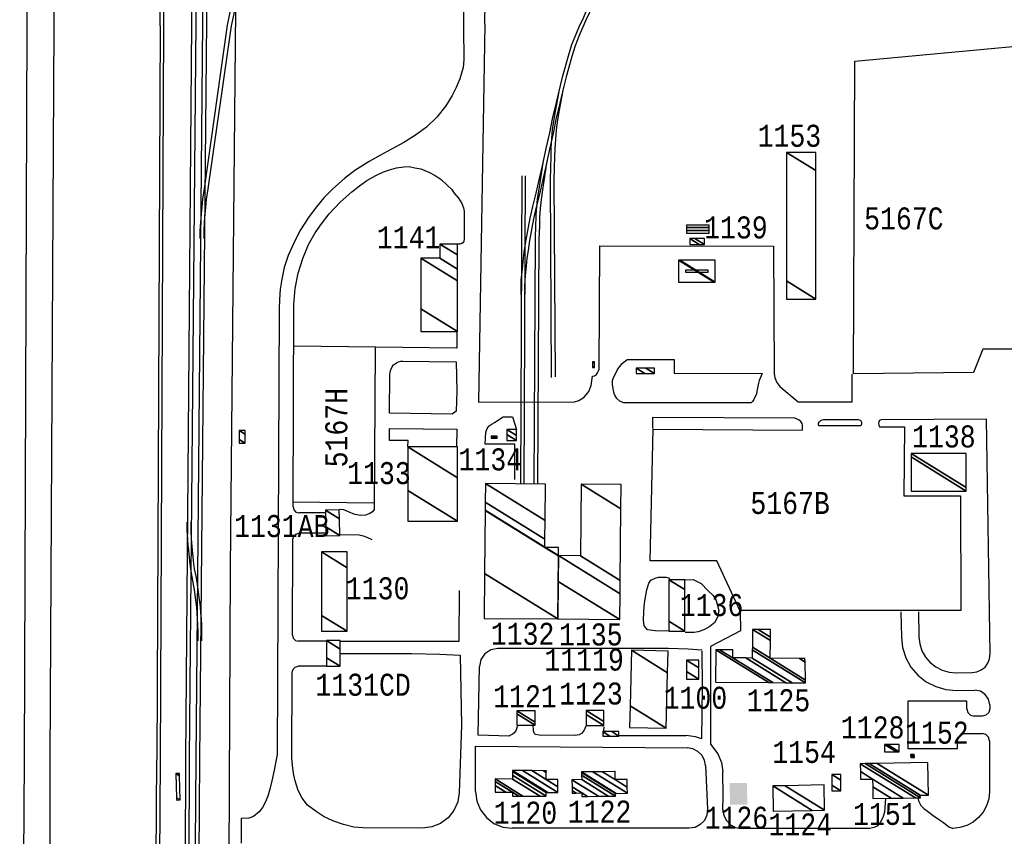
# Model space of a CAD drawing. Extents: x -0.5 to 41.9, y -0.5 to 29.8.
# Tile 13 of 128: x 3.918 to 4.671, y 8.654 to 9.279. Entities that reach past the tile are written whole.
import ezdxf
from ezdxf.enums import TextEntityAlignment as Align

# ---------------------------------------------------------------- set-up
doc = ezdxf.new("R2010")
doc.units = 0
doc.header["$MEASUREMENT"] = 0
doc.linetypes.add('DASHDOT', pattern=[1, 0.5, -0.25, 0, -0.25])
for name, color, linetype in [('11', 2, 'CONTINUOUS'), ('21', 5, 'CONTINUOUS'), ('23', 1, 'CONTINUOUS'), ('31', 2, 'DASHDOT'), ('41', 4, 'CONTINUOUS')]:
    doc.layers.add(name, color=color, linetype=linetype)
doc.styles.add('MONOTXT', font='MONOTXT', dxfattribs={"height": 0.2})

msp = doc.modelspace()

# ---------------------------------------------------------------- linework, layer by layer
at = {"layer": '11'}
for p, q in [((3.92624, 9.83651), (3.92367, 9.27464)), ((3.947, 9.83633), (3.94437, 9.27432)), ((3.92367, 9.27464), (3.9218, 8.71301)), ((3.94437, 9.27432), (3.94128, 8.71287)), ((4.1903, 9.02844), (4.12817, 9.0292)), ((4.18928, 8.90909), (4.12716, 8.90985)), ((4.15209, 8.90164), (4.13181, 8.90164)), ((4.15253, 8.88602), (4.13171, 8.88602)), ((4.12689, 8.80794), (4.12721, 8.88155)), ((4.59222, 8.82595), (4.59253, 8.80662)), ((4.6057, 8.82596), (4.606, 8.80683)), ((4.15253, 8.80343), (4.13138, 8.80343)), ((4.12648, 8.71359), (4.12677, 8.77976)), ((4.15297, 8.78423), (4.13126, 8.78423)), ((4.6345, 8.7792), (4.64663, 8.77939)), ((4.63472, 8.76573), (4.64865, 8.76594)), ((4.66006, 8.75469), (4.66005, 8.75157)), ((4.65443, 8.74597), (4.64831, 8.74597)), ((4.36494, 8.73792), (4.36419, 8.73128)), ((4.37679, 8.73116), (4.42795, 8.73116)), ((4.64104, 8.73281), (4.65436, 8.73281)), ((4.65998, 8.72718), (4.65987, 8.68821)), ((3.9218, 8.71301), (3.9183, 8.15245)), ((4.44271, 8.70834), (4.44433, 8.6749)), ((4.4303, 8.66025), (4.29502, 8.66025))]:
    msp.add_line(p, q, dxfattribs=at)
for points in [[(4.26232, 9.83653), (4.25827, 9.79459), (4.2574, 9.74965), (4.25745, 9.69933), (4.2556, 9.38068), (4.25715, 9.36886), (4.25781, 9.2728)], [(4.27409, 9.27544), (4.27458, 9.30996), (4.27543, 9.31237)], [(4.25781, 9.2728), (4.25802, 9.24835), (4.25731, 9.24244), (4.25484, 9.23369), (4.25205, 9.22697), (4.24893, 9.22091), (4.24416, 9.21306), (4.23735, 9.20431), (4.22945, 9.19681), (4.22107, 9.19048), (4.21194, 9.18499), (4.20259, 9.17989), (4.19417, 9.17542), (4.18543, 9.1704), (4.17455, 9.16351), (4.16671, 9.1575), (4.15764, 9.14954), (4.15094, 9.1426), (4.14524, 9.13585), (4.13968, 9.12837), (4.13257, 9.11744), (4.12759, 9.10747), (4.12355, 9.09841), (4.12063, 9.08926), (4.11867, 9.0803), (4.11761, 9.07271), (4.11706, 9.06481), (4.11681, 9.05763), (4.1152, 8.71682)], [(4.27409, 9.27544), (4.26905, 8.98636), (4.34256, 8.98646), (4.34598, 8.98765), (4.34986, 8.99001), (4.35347, 8.99455), (4.35529, 8.999), (4.35638, 9.00623), (4.35778, 9.0065), (4.35929, 9.00754), (4.36028, 9.00883), (4.36097, 9.01022), (4.36142, 9.01161), (4.36192, 9.10588), (4.49466, 9.10574), (4.49518, 9.00815), (4.49583, 9.00501), (4.49723, 9.00144), (4.4997, 8.99817), (4.51372, 8.98663), (4.55483, 8.98652), (4.55483, 9.00782)], [(4.55604, 9.0081), (4.55687, 9.2472), (4.77364, 9.26745), (4.79501, 9.02681), (4.65485, 9.02683), (4.64771, 9.00907), (4.55604, 9.0081)], [(4.12732, 8.90616), (4.128, 9.06096), (4.12902, 9.07337), (4.13118, 9.08509), (4.13474, 9.09634), (4.13907, 9.10696), (4.14432, 9.11589), (4.14912, 9.12287), (4.15499, 9.13045), (4.16336, 9.13921), (4.17218, 9.14715), (4.17817, 9.15186), (4.18388, 9.15592), (4.19059, 9.1598), (4.1964, 9.16262), (4.201, 9.1642), (4.20639, 9.16568), (4.21196, 9.1664), (4.21607, 9.16654), (4.22049, 9.16573), (4.22499, 9.16478), (4.23112, 9.16239), (4.23601, 9.15984), (4.24063, 9.15673), (4.24541, 9.15207), (4.24847, 9.14939), (4.25044, 9.1463), (4.25388, 9.14229), (4.25629, 9.1383), (4.25761, 9.13507), (4.25832, 9.13237), (4.2583, 9.12164), (4.25829, 9.11123), (4.25802, 9.10931), (4.25721, 9.10823), (4.25594, 9.10754), (4.25491, 9.10723), (4.25313, 9.10717)], [(4.25257, 9.0402), (4.25263, 9.02767), (4.19023, 9.02849), (4.18928, 8.90408), (4.18806, 8.90246), (4.18596, 8.90104), (4.18272, 8.89993), (4.17906, 8.8996), (4.17451, 8.90025), (4.16972, 8.90228), (4.16622, 8.90382), (4.16253, 8.90418)], [(4.2526, 8.99485), (4.25216, 8.97943), (4.24895, 8.97709), (4.20117, 8.97788), (4.20137, 9.00754), (4.20198, 9.01062), (4.20286, 9.01294), (4.20422, 9.01492), (4.20635, 9.0164), (4.20798, 9.01706), (4.20977, 9.01772), (4.2114, 9.01765), (4.25205, 9.01719), (4.2526, 8.99486)], [(4.38013, 8.98585), (4.37729, 8.98704), (4.37506, 8.98899), (4.37326, 8.99205), (4.37228, 8.99509), (4.3715, 8.99975), (4.37166, 9.00283), (4.37212, 9.00451), (4.37551, 9.01131), (4.37893, 9.01598), (4.38278, 9.01896), (4.41869, 9.01896), (4.41878, 9.00849), (4.48617, 9.00835), (4.48463, 9.0046), (4.48386, 9.00295), (4.48315, 9.00079), (4.48266, 8.99822), (4.4821, 8.99461), (4.48164, 8.99253), (4.48042, 8.99002), (4.47974, 8.98837), (4.47877, 8.98678), (4.47759, 8.98575), (4.38013, 8.98585)], [(4.29694, 8.92707), (4.29687, 8.95416), (4.27435, 8.95426), (4.27466, 8.96347), (4.27574, 8.96625), (4.27735, 8.96818), (4.27957, 8.96962), (4.28144, 8.97081), (4.28792, 8.97498), (4.29519, 8.97516), (4.29815, 8.96545)], [(4.66044, 8.79364), (4.65765, 8.97341), (4.57698, 8.97285), (4.576, 8.97246), (4.57521, 8.97146), (4.575, 8.97017), (4.57522, 8.96916), (4.57538, 8.96838), (4.57574, 8.96756), (4.59488, 8.96752), (4.59443, 8.91464), (4.63768, 8.91452), (4.63794, 8.8269), (4.46907, 8.8269), (4.45151, 8.86479), (4.44878, 8.86479), (4.40052, 8.86501), (4.40263, 8.96559), (4.51688, 8.96499), (4.51693, 8.96841), (4.51669, 8.97009), (4.51569, 8.97151), (4.51442, 8.9725), (4.51288, 8.97337), (4.51103, 8.97414), (4.40232, 8.97457), (4.40232, 8.96625)], [(4.55949, 8.97298), (4.5612, 8.97252), (4.56197, 8.97103), (4.56201, 8.96957), (4.56164, 8.96812), (4.55988, 8.96816), (4.52952, 8.96817), (4.52911, 8.96921), (4.52914, 8.97033), (4.52982, 8.97128), (4.53106, 8.97225), (4.53187, 8.97275), (4.53305, 8.97297), (4.55949, 8.97298)], [(4.21517, 8.95234), (4.21528, 8.95689), (4.20098, 8.95696), (4.20114, 8.96622), (4.25262, 8.96558), (4.25237, 8.95218)], [(4.12732, 8.90616), (4.12792, 8.9039), (4.12956, 8.90225), (4.13181, 8.90164)], [(4.12721, 8.88155), (4.12782, 8.88379), (4.12947, 8.88542), (4.13171, 8.88602)], [(4.16353, 8.88509), (4.17781, 8.88472), (4.18101, 8.88415), (4.18365, 8.88311), (4.18767, 8.88134)], [(4.41469, 8.81102), (4.40425, 8.81127), (4.3984, 8.81212), (4.39582, 8.81508), (4.39538, 8.81951), (4.39561, 8.82551), (4.39596, 8.83025), (4.39646, 8.83442), (4.39783, 8.84266), (4.39943, 8.84783), (4.40095, 8.85009), (4.40424, 8.85176), (4.40687, 8.85239), (4.41031, 8.85239), (4.41277, 8.85229), (4.41444, 8.85189), (4.41513, 8.8506)], [(4.42712, 8.8503), (4.43332, 8.8505), (4.43951, 8.84753), (4.44443, 8.84216), (4.44858, 8.83834), (4.45101, 8.83462), (4.45282, 8.82702), (4.45219, 8.82251), (4.44979, 8.81782), (4.446, 8.81467), (4.44138, 8.81199), (4.43718, 8.81063), (4.43412, 8.81017), (4.42928, 8.81003), (4.42713, 8.81006)], [(4.16364, 8.80343), (4.25437, 8.80347), (4.2546, 8.84209)], [(4.46913, 8.82621), (4.46956, 8.81135), (4.44648, 8.79946), (4.44661, 8.72456), (4.45215, 8.71732), (4.45499, 8.71063), (4.45602, 8.70344)], [(4.12689, 8.80794), (4.12749, 8.80569), (4.12913, 8.80403), (4.13138, 8.80343)], [(4.59253, 8.80662), (4.59345, 8.79852), (4.59594, 8.79077), (4.59989, 8.78365), (4.60515, 8.77743), (4.61153, 8.77237), (4.61877, 8.76864), (4.6266, 8.7664), (4.63472, 8.76573)], [(4.606, 8.80683), (4.60662, 8.80136), (4.6083, 8.79612), (4.61097, 8.79131), (4.61453, 8.78711), (4.61884, 8.78369), (4.62373, 8.78117), (4.62902, 8.77965), (4.6345, 8.7792)], [(4.28388, 8.7978), (4.27856, 8.79675), (4.27403, 8.79377), (4.27097, 8.7893), (4.26984, 8.78399)], [(4.44006, 8.79649), (4.42941, 8.79737), (4.41441, 8.79776), (4.38235, 8.79776), (4.28388, 8.7978)], [(4.44006, 8.79607), (4.44016, 8.76822), (4.43958, 8.72869), (4.43516, 8.73021), (4.42795, 8.73116)], [(4.16364, 8.79405), (4.21785, 8.79405), (4.23956, 8.7936), (4.25517, 8.79271), (4.25617, 8.73924), (4.25443, 8.68751), (4.25328, 8.68042), (4.25035, 8.67385), (4.24586, 8.66824), (4.24008, 8.66395), (4.23341, 8.66128), (4.22628, 8.66038)], [(4.64663, 8.77939), (4.65025, 8.77992), (4.65362, 8.78138), (4.65649, 8.78365), (4.65867, 8.7866), (4.66002, 8.79), (4.66044, 8.79364)], [(4.12677, 8.77976), (4.12738, 8.78199), (4.12902, 8.78363), (4.13126, 8.78423)], [(4.29905, 8.73876), (4.29782, 8.73495), (4.29624, 8.73308), (4.29478, 8.73205), (4.29315, 8.73125), (4.2927, 8.73075), (4.26897, 8.73164), (4.26984, 8.78399)], [(4.66006, 8.75469), (4.65919, 8.75903), (4.65672, 8.76271), (4.65301, 8.76514), (4.64865, 8.76594)], [(4.64269, 8.75159), (4.64269, 8.75744), (4.59738, 8.75744), (4.59738, 8.72135), (4.63543, 8.72135), (4.63543, 8.7272)], [(4.64269, 8.75159), (4.64345, 8.74878), (4.6455, 8.74672), (4.64831, 8.74597)], [(4.66005, 8.75157), (4.65929, 8.74877), (4.65723, 8.74672), (4.65443, 8.74597)], [(4.35117, 8.73836), (4.34972, 8.73478), (4.34784, 8.73286), (4.34615, 8.7318), (4.34307, 8.73135), (4.31559, 8.73156), (4.31266, 8.73209), (4.31185, 8.7331), (4.31114, 8.73481), (4.31097, 8.73933)], [(4.63543, 8.7272), (4.63618, 8.73001), (4.63824, 8.73206), (4.64104, 8.73281)], [(4.65998, 8.72718), (4.65923, 8.73), (4.65717, 8.73206), (4.65436, 8.73281)], [(4.26695, 8.68832), (4.26695, 8.72307), (4.42881, 8.7217)], [(4.44271, 8.70834), (4.44187, 8.71249), (4.43983, 8.7162), (4.43678, 8.71913), (4.43299, 8.72102), (4.42881, 8.7217)], [(3.94128, 8.71287), (3.94103, 8.39277), (3.94743, 8.14902)], [(4.1152, 8.71682), (4.11291, 8.70482), (4.11107, 8.69648), (4.10946, 8.69023), (4.10807, 8.68497), (4.10607, 8.68008), (4.10391, 8.67615), (4.10142, 8.67274), (4.097, 8.66938), (4.09354, 8.66794), (4.08765, 8.66771), (4.08765, 8.64896)], [(4.22628, 8.66038), (4.1808, 8.66055), (4.17386, 8.66101), (4.16586, 8.66325), (4.15786, 8.66592), (4.1512, 8.66905), (4.14497, 8.67307), (4.13831, 8.67798), (4.13431, 8.68334), (4.13119, 8.68921), (4.12898, 8.6965), (4.12787, 8.70097), (4.12725, 8.70621), (4.12648, 8.71359)], [(4.4561, 8.67447), (4.45626, 8.68445), (4.45602, 8.70344)], [(4.26695, 8.68832), (4.2679, 8.68105), (4.27071, 8.67428), (4.27517, 8.66847), (4.28098, 8.66401), (4.28775, 8.6612), (4.29502, 8.66025)], [(4.58047, 8.6831), (4.57969, 8.67272), (4.57847, 8.66856), (4.57635, 8.66476), (4.57408, 8.66201), (4.57157, 8.66077), (4.56839, 8.66001), (4.4701, 8.66021)], [(4.60523, 8.68379), (4.6056, 8.6813), (4.6074, 8.67771), (4.60964, 8.67546), (4.61256, 8.67344), (4.61686, 8.66994), (4.62175, 8.66682), (4.62486, 8.66459), (4.62886, 8.66146), (4.63179, 8.66021)], [(4.65987, 8.68821), (4.65931, 8.68274), (4.65771, 8.67749), (4.65511, 8.67265), (4.65162, 8.66841), (4.64737, 8.66493), (4.64252, 8.66234), (4.63726, 8.66075), (4.63179, 8.66021)], [(4.44432, 8.6749), (4.44379, 8.67042), (4.44187, 8.66633), (4.43875, 8.66307), (4.43476, 8.66097), (4.4303, 8.66025)], [(4.4561, 8.67447), (4.45672, 8.67009), (4.45869, 8.66611), (4.46179, 8.66295), (4.46573, 8.66092), (4.4701, 8.66021)]]:
    msp.add_lwpolyline(points, dxfattribs=at)
at = {"layer": '21'}
for points in [[(4.42852, 9.12212), (4.44536, 9.12212), (4.44536, 9.11988), (4.42852, 9.11988), (4.42852, 9.12212)], [(4.42852, 9.11988), (4.44536, 9.11988), (4.44536, 9.11763), (4.42852, 9.11763), (4.42852, 9.11988)], [(4.42852, 9.11763), (4.44536, 9.11763), (4.44536, 9.11538), (4.42852, 9.11538), (4.42852, 9.11763)], [(4.42772, 9.08765), (4.44457, 9.08765), (4.44457, 9.08541), (4.42772, 9.08541), (4.42772, 9.08765)]]:
    msp.add_lwpolyline(points, dxfattribs=at)
msp.add_solid([(4.47468, 8.67836), (4.46145, 8.67821), (4.47449, 8.69503), (4.46126, 8.69488)], dxfattribs=at)
at = {"layer": '31'}
msp.add_lwpolyline([(4.07988, 10.13405), (4.08639, 10.13428), (4.08258, 9.41273), (4.0691, 9.29573), (4.08325, 9.28652), (4.07921, 8.85916), (4.07449, 7.81603), (4.08033, 7.73069), (4.08684, 7.67118), (4.09807, 7.59999), (4.11851, 7.50612), (4.14321, 7.41562), (4.16185, 7.35925), (4.18498, 7.2975), (4.21822, 7.21979), (4.26425, 7.11739), (4.28087, 7.10212), (4.29794, 7.0736), (4.33971, 7.00825), (4.38777, 6.91415), (4.38934, 6.91483), (4.44481, 6.85419), (5.09968, 5.90747), (5.15984, 5.82004)], dxfattribs=at)
at = {"layer": '41'}
for p, q in [((4.02575, 9.27419), (4.02953, 9.83594)), ((4.03215, 9.83592), (4.02837, 9.27419)), ((4.04991, 9.27541), (4.05381, 9.83511)), ((4.05643, 9.83509), (4.05303, 9.27698)), ((4.05837, 9.27698), (4.06188, 9.8365)), ((4.0645, 9.83648), (4.06105, 9.27773)), ((4.05303, 9.27698), (4.04797, 8.71305)), ((4.0533, 8.71313), (4.05837, 9.27698)), ((4.06105, 9.27773), (4.0559, 8.71311)), ((4.02575, 9.27419), (4.02311, 8.71254)), ((4.02837, 9.27419), (4.02573, 8.71253)), ((4.04535, 8.71306), (4.04991, 9.27541)), ((4.30224, 9.15938), (4.30132, 8.9237)), ((4.30486, 9.15938), (4.30394, 8.9237)), ((4.01961, 8.15076), (4.02311, 8.71254)), ((4.02573, 8.71253), (4.02224, 8.15074)), ((4.04308, 8.15288), (4.04535, 8.71306)), ((4.04797, 8.71305), (4.0457, 8.15287))]:
    msp.add_line(p, q, dxfattribs=at)
for points in [[(4.07733, 9.2747), (4.07898, 9.28343), (4.08095, 9.29319), (4.08242, 9.30275), (4.08446, 9.31535), (4.08635, 9.32628), (4.08804, 9.33691), (4.09081, 9.35203), (4.09323, 9.36632), (4.09919, 9.39709), (4.10246, 9.41414), (4.10544, 9.43035), (4.10747, 9.44237), (4.11077, 9.45809), (4.11354, 9.47155), (4.11614, 9.48299), (4.19327, 9.83665)], [(4.19584, 9.8361), (4.11871, 9.48242), (4.11612, 9.47097), (4.11333, 9.45756), (4.11002, 9.44183), (4.10802, 9.4299), (4.10502, 9.41365), (4.10175, 9.3966), (4.09869, 9.38072), (4.09581, 9.36582), (4.09338, 9.35157), (4.09062, 9.33645), (4.08895, 9.32585), (4.08705, 9.3149), (4.08501, 9.30234), (4.08353, 9.29279), (4.08204, 9.28343), (4.07994, 9.27433)], [(4.34661, 9.27473), (4.34918, 9.27963), (4.35078, 9.28351), (4.35078, 9.28356), (4.35426, 9.29194), (4.3571, 9.29845), (4.3571, 9.29851), (4.35945, 9.30356), (4.57581, 9.78188), (4.57585, 9.78188), (4.58314, 9.79793), (4.58314, 9.79798), (4.58893, 9.81011), (4.59388, 9.82007), (4.59858, 9.82941), (4.60202, 9.83641)], [(4.60512, 9.83672), (4.60091, 9.82824), (4.59622, 9.8189), (4.59131, 9.80898), (4.58552, 9.79685), (4.57822, 9.78079), (4.36182, 9.30247), (4.35949, 9.2974), (4.35668, 9.29094), (4.35449, 9.28568), (4.35321, 9.28256), (4.35147, 9.27925), (4.34962, 9.27514)], [(4.05638, 9.1115), (4.05638, 9.11741), (4.05723, 9.13034), (4.05772, 9.13581), (4.05842, 9.14164), (4.05961, 9.14983), (4.07733, 9.2747)], [(4.07994, 9.27433), (4.0622, 9.14946), (4.06101, 9.14126), (4.06034, 9.13551), (4.05984, 9.1301), (4.05942, 9.12393), (4.059, 9.11725), (4.059, 9.1115)], [(4.30187, 9.06871), (4.3018, 9.07495), (4.30187, 9.07988), (4.30254, 9.08608), (4.3031, 9.09073), (4.30352, 9.09667), (4.30443, 9.10288), (4.30566, 9.11052), (4.30569, 9.11057), (4.30875, 9.1271), (4.30875, 9.12722), (4.31078, 9.13608), (4.3132, 9.1461), (4.31573, 9.15739), (4.31804, 9.16725), (4.32089, 9.18047), (4.32362, 9.19245), (4.3258, 9.20312), (4.32885, 9.21571), (4.3318, 9.22864), (4.33362, 9.23608), (4.33798, 9.25142), (4.34061, 9.25996), (4.34426, 9.26905), (4.34661, 9.27473)], [(4.34962, 9.27514), (4.34668, 9.26805), (4.34303, 9.25898), (4.3405, 9.2507), (4.33615, 9.23536), (4.33436, 9.22803), (4.33141, 9.21512), (4.32836, 9.2025), (4.32619, 9.19189), (4.32345, 9.17989), (4.32061, 9.16668), (4.31829, 9.1568), (4.31576, 9.1455), (4.31334, 9.13546), (4.31131, 9.12662), (4.30825, 9.11009), (4.30703, 9.10246), (4.30615, 9.09648), (4.30569, 9.09046), (4.30513, 9.08576), (4.3045, 9.07985), (4.30443, 9.07492), (4.3045, 9.06874)], [(4.32495, 9.00512), (4.32426, 9.15608), (4.32443, 9.16611), (4.32461, 9.17375), (4.32485, 9.18096), (4.32583, 9.19499), (4.32696, 9.20287), (4.32822, 9.21029), (4.32826, 9.21034), (4.33085, 9.22391)], [(4.33341, 9.22342), (4.33082, 9.20985), (4.32955, 9.20243), (4.32845, 9.19463), (4.32794, 9.18722), (4.32748, 9.18076), (4.32724, 9.17366), (4.32706, 9.16605), (4.32689, 9.15603), (4.32781, 9.00569)], [(4.31173, 8.92377), (4.31278, 9.11143), (4.3131, 9.12125), (4.31327, 9.12783), (4.31362, 9.13474), (4.31366, 9.13489), (4.3144, 9.14187), (4.31545, 9.14917), (4.31854, 9.16948), (4.31952, 9.1745)], [(4.32208, 9.17401), (4.32113, 9.1691), (4.31804, 9.14878), (4.31699, 9.1415), (4.31626, 9.1346), (4.3159, 9.12769), (4.31573, 9.12118), (4.31541, 9.11134), (4.31436, 8.92375)], [(4.05481, 8.80366), (4.05481, 8.8071), (4.05466, 8.81096), (4.05459, 8.81587), (4.05438, 8.82038), (4.05403, 8.8248), (4.054, 8.82487), (4.05375, 8.82954), (4.05305, 8.83487), (4.05196, 8.84266), (4.05105, 8.84838), (4.05031, 8.85259), (4.04912, 8.85858), (4.04845, 8.86465), (4.0473, 8.8757), (4.04726, 8.87582), (4.04691, 8.88173), (4.04642, 8.888), (4.04645, 8.89444)], [(4.04909, 8.89442), (4.04905, 8.88798), (4.04954, 8.88191), (4.04989, 8.87598), (4.05105, 8.86493), (4.05172, 8.85886), (4.05288, 8.85308), (4.05365, 8.84882), (4.05456, 8.84305), (4.05565, 8.83522), (4.05635, 8.82978), (4.05663, 8.82503), (4.05702, 8.82056), (4.05723, 8.81594), (4.0573, 8.81099), (4.05744, 8.80715), (4.05744, 8.80366)], [(4.04389, 8.35762), (4.04389, 8.36198), (4.04407, 8.36671), (4.04424, 8.37306), (4.04445, 8.37852), (4.0448, 8.3839), (4.04514, 8.38787), (4.04533, 8.39073), (4.04621, 8.39912), (4.04817, 8.41322), (4.04919, 8.41959), (4.0501, 8.42726), (4.05073, 8.43507), (4.05091, 8.44187), (4.05133, 8.45266), (4.0533, 8.71313)], [(4.0559, 8.71311), (4.05395, 8.45261), (4.05353, 8.44178), (4.05334, 8.43493), (4.05273, 8.427), (4.05177, 8.41922), (4.05076, 8.41282), (4.04979, 8.40574), (4.0488, 8.39875), (4.04793, 8.39046), (4.04758, 8.38411), (4.04705, 8.37828), (4.04688, 8.37299), (4.04671, 8.36664), (4.04653, 8.36187), (4.04653, 8.35764)]]:
    msp.add_lwpolyline(points, dxfattribs=at)

# ---------------------------------------------------------------- texts
at = {"layer": '23', "style": 'MONOTXT', "width": 0.833333}
for s, p in [('1153', (4.50692, 9.19014)), ('5167C', (4.59443, 9.1269)), ('1139', (4.466, 9.12001)), ('1141', (4.21575, 9.11245)), ('1138', (4.62502, 8.96008)), ('1134', (4.27822, 8.94253)), ('1133', (4.19305, 8.93203)), ('5167B', (4.50745, 8.90922)), ('1131AB', (4.11875, 8.89153)), ('1130', (4.19203, 8.84389)), ('1136', (4.44742, 8.83107)), ('1132', (4.30288, 8.80907)), ('1135', (4.35503, 8.80858)), ('11119', (4.34995, 8.78935)), ('1131CD', (4.18092, 8.77012)), ('1121', (4.30472, 8.76145)), ('1123', (4.35515, 8.76339)), ('1100', (4.43504, 8.76014)), ('1125', (4.49854, 8.75824)), ('1128', (4.57059, 8.73744)), ('1152', (4.61969, 8.73343)), ('1154', (4.51814, 8.71859)), ('1120', (4.30504, 8.67218)), ('1122', (4.36174, 8.67317)), ('1151', (4.57987, 8.67117)), ('1126', (4.46639, 8.66838)), ('1124', (4.51526, 8.66333))]:
    msp.add_text(s, height=0.016843, dxfattribs=at).set_placement(p, align=Align.MIDDLE)
msp.add_text('5167H', height=0.016843, rotation=90, dxfattribs=at).set_placement((4.1604, 8.96681), align=Align.MIDDLE)

# ---------------------------------------------------------------- meshes
at = {"layer": '21'}
mesh = msp.add_polyface(dxfattribs=at)
corners = [(4.50475, 9.06509), (4.50475, 9.06509), (4.50475, 9.07902), (4.52721, 9.06509), (4.50475, 9.17738), (4.52721, 9.16345), (4.52721, 9.17738)]
mesh.append_faces([[corners[k] for k in face] for face in [(0, 1, 3, 2), (2, 3, 5, 4), (4, 5, 6, 6)]], dxfattribs={"vtx0": -1, "vtx2": -1})
mesh = msp.add_polyface(dxfattribs=at)
corners = [(4.43066, 9.10702), (4.43066, 9.11151), (4.4379, 9.10702), (4.43066, 9.11151), (4.43464, 9.11151), (4.44189, 9.10702), (4.44189, 9.11151)]
mesh.append_faces([[corners[k] for k in face] for face in [(0, 0, 2, 3), (1, 2, 5, 4), (4, 5, 6, 6)]], dxfattribs={"vtx0": -1, "vtx2": -1})
mesh = msp.add_polyface(dxfattribs=at)
corners = [(4.22495, 9.04037), (4.25302, 9.04037), (4.22495, 9.05778), (4.25302, 9.04037), (4.22495, 9.09652), (4.25302, 9.07911), (4.23955, 9.09652), (4.25302, 9.08816), (4.23955, 9.1073), (4.25302, 9.09894), (4.25302, 9.1073)]
mesh.append_faces([[corners[k] for k in face] for face in [(0, 0, 1, 2), (2, 3, 5, 4), (4, 5, 7, 6), (6, 7, 9, 8), (8, 9, 10, 10)]], dxfattribs={"vtx0": -1, "vtx2": -1})
mesh = msp.add_polyface(dxfattribs=at)
corners = [(4.42211, 9.07811), (4.42211, 9.09495), (4.44927, 9.07811), (4.42211, 9.09495), (4.42301, 9.09495), (4.45018, 9.07811), (4.45018, 9.09495)]
mesh.append_faces([[corners[k] for k in face] for face in [(0, 0, 2, 3), (1, 2, 5, 4), (4, 5, 6, 6)]], dxfattribs={"vtx0": -1, "vtx2": -1})
mesh = msp.add_polyface(dxfattribs=at)
corners = [(4.35628, 9.01277), (4.35796, 9.01277), (4.35628, 9.01381), (4.35628, 9.01726), (4.35796, 9.01622), (4.35628, 9.01726), (4.35796, 9.01726)]
mesh.append_faces([[corners[k] for k in face] for face in [(0, 0, 1, 2), (2, 1, 4, 5), (3, 4, 6, 6)]], dxfattribs={"vtx0": -1, "vtx2": -1})
mesh = msp.add_polyface(dxfattribs=at)
corners = [(4.35628, 9.01277), (4.35796, 9.01277), (4.35628, 9.01381), (4.35628, 9.01726), (4.35796, 9.01622), (4.35628, 9.01726), (4.35796, 9.01726)]
mesh.append_faces([[corners[k] for k in face] for face in [(0, 0, 1, 2), (2, 1, 4, 5), (3, 4, 6, 6)]], dxfattribs={"vtx0": -1, "vtx2": -1})
mesh = msp.add_polyface(dxfattribs=at)
corners = [(4.38973, 9.00818), (4.39635, 9.00818), (4.38973, 9.01228), (4.40377, 9.00818), (4.39715, 9.01228), (4.40377, 9.01228), (4.40377, 9.01228)]
mesh.append_faces([[corners[k] for k in face] for face in [(0, 0, 1, 2), (2, 1, 3, 4), (4, 3, 6, 5)]], dxfattribs={"vtx0": -1, "vtx2": -1})
mesh = msp.add_polyface(dxfattribs=at)
corners = [(4.0861, 8.955), (4.0906, 8.955), (4.0861, 8.95779), (4.0906, 8.955), (4.0861, 8.96454), (4.0906, 8.96176), (4.0906, 8.96454)]
mesh.append_faces([[corners[k] for k in face] for face in [(0, 0, 1, 2), (2, 3, 5, 4), (4, 5, 6, 6)]], dxfattribs={"vtx0": -1, "vtx2": -1})
mesh = msp.add_polyface(dxfattribs=at)
corners = [(4.2789, 8.95869), (4.2789, 8.96037), (4.28161, 8.95869), (4.2789, 8.96037), (4.28067, 8.96037), (4.28339, 8.95869), (4.28339, 8.96037)]
mesh.append_faces([[corners[k] for k in face] for face in [(0, 0, 2, 3), (1, 2, 5, 4), (4, 5, 6, 6)]], dxfattribs={"vtx0": -1, "vtx2": -1})
mesh = msp.add_polyface(dxfattribs=at)
corners = [(4.29089, 8.95697), (4.29818, 8.95697), (4.29089, 8.96149), (4.29818, 8.96086), (4.29089, 8.96539), (4.29818, 8.96539), (4.29818, 8.96539)]
mesh.append_faces([[corners[k] for k in face] for face in [(0, 0, 1, 2), (2, 1, 3, 4), (4, 3, 6, 5)]], dxfattribs={"vtx0": -1, "vtx2": -1})
mesh = msp.add_polyface(dxfattribs=at)
corners = [(4.21513, 8.89514), (4.25309, 8.89514), (4.21513, 8.91868), (4.25309, 8.92851), (4.21513, 8.95205), (4.25309, 8.95205), (4.25309, 8.95205)]
mesh.append_faces([[corners[k] for k in face] for face in [(0, 0, 1, 2), (2, 1, 3, 4), (4, 3, 6, 5)]], dxfattribs={"vtx0": -1, "vtx2": -1})
mesh = msp.add_polyface(dxfattribs=at)
corners = [(4.59999, 8.91828), (4.64209, 8.91828), (4.59999, 8.94439), (4.59999, 8.94709), (4.64209, 8.92098), (4.59999, 8.94709), (4.64209, 8.94709)]
mesh.append_faces([[corners[k] for k in face] for face in [(0, 0, 1, 2), (2, 1, 4, 5), (3, 4, 6, 6)]], dxfattribs={"vtx0": -1, "vtx2": -1})
mesh = msp.add_polyface(dxfattribs=at)
corners = [(4.2735, 8.82086), (4.32993, 8.82042), (4.27381, 8.85521), (4.32993, 8.82042), (4.27426, 8.90352), (4.31992, 8.87522), (4.3303, 8.86878), (4.27426, 8.9037), (4.31992, 8.8754), (4.32021, 8.87521), (4.3303, 8.86896), (4.27432, 8.90987), (4.31998, 8.88156), (4.33036, 8.87512), (4.27445, 8.92406), (4.32011, 8.89576), (4.32036, 8.92364)]
mesh.append_faces([[corners[k] for k in face] for face in [(0, 0, 1, 2), (2, 3, 6, 4), (4, 5, 8, 7), (5, 6, 10, 9), (7, 8, 12, 11), (9, 10, 13, 13), (11, 12, 15, 14), (14, 15, 16, 16)]], dxfattribs={"vtx0": -1, "vtx2": -1})
mesh = msp.add_polyface(dxfattribs=at)
corners = [(4.32993, 8.82042), (4.32993, 8.82042), (4.37727, 8.8199), (4.33015, 8.84912), (4.37746, 8.83972), (4.3303, 8.86896), (4.37755, 8.84998), (4.34719, 8.8688), (4.37806, 8.90478), (4.34769, 8.9236), (4.37823, 8.92334)]
mesh.append_faces([[corners[k] for k in face] for face in [(0, 1, 2, 3), (3, 2, 4, 5), (5, 4, 6, 7), (7, 6, 8, 9), (9, 8, 10, 10)]], dxfattribs={"vtx0": -1, "vtx2": -1})
mesh = msp.add_polyface(dxfattribs=at)
corners = [(4.15253, 8.88405), (4.16316, 8.88431), (4.15235, 8.89101), (4.16282, 8.897), (4.15204, 8.90368), (4.16263, 8.90396), (4.16263, 8.90396)]
mesh.append_faces([[corners[k] for k in face] for face in [(0, 0, 1, 2), (2, 1, 3, 4), (4, 3, 6, 5)]], dxfattribs={"vtx0": -1, "vtx2": -1})
mesh = msp.add_polyface(dxfattribs=at)
corners = [(4.14905, 8.81108), (4.1686, 8.81108), (4.14905, 8.8232), (4.1686, 8.8596), (4.14905, 8.87172), (4.1686, 8.87172), (4.1686, 8.87172)]
mesh.append_faces([[corners[k] for k in face] for face in [(0, 0, 1, 2), (2, 1, 3, 4), (4, 3, 6, 5)]], dxfattribs={"vtx0": -1, "vtx2": -1})
mesh = msp.add_polyface(dxfattribs=at)
corners = [(4.41482, 8.81115), (4.42696, 8.81115), (4.41482, 8.81868), (4.42696, 8.84293), (4.41482, 8.85045), (4.42696, 8.85045), (4.42696, 8.85045)]
mesh.append_faces([[corners[k] for k in face] for face in [(0, 0, 1, 2), (2, 1, 3, 4), (4, 3, 6, 5)]], dxfattribs={"vtx0": -1, "vtx2": -1})
mesh = msp.add_polyface(dxfattribs=at)
corners = [(4.45037, 8.772), (4.49117, 8.77171), (4.45055, 8.7969), (4.49412, 8.77169), (4.4535, 8.79688), (4.46354, 8.79065), (4.5042, 8.77162), (4.46358, 8.79681), (4.47362, 8.79058), (4.50909, 8.77159), (4.47851, 8.79055), (4.51918, 8.77151), (4.47855, 8.7967), (4.51918, 8.77151), (4.47857, 8.79885), (4.49224, 8.79037), (4.51914, 8.7737), (4.47866, 8.81243), (4.49233, 8.80396), (4.5145, 8.79021), (4.51888, 8.7875), (4.48299, 8.8124), (4.49235, 8.8066), (4.51883, 8.79018), (4.49239, 8.81233)]
mesh.append_faces([[corners[k] for k in face] for face in [(0, 0, 1, 2), (2, 1, 3, 4), (4, 5, 7, 7), (5, 3, 6, 8), (8, 6, 9, 10), (10, 9, 11, 12), (12, 13, 16, 14), (14, 15, 18, 17), (15, 16, 20, 19), (17, 18, 22, 21), (19, 20, 23, 23), (21, 22, 24, 24)]], dxfattribs={"vtx0": -1, "vtx2": -1})
mesh = msp.add_polyface(dxfattribs=at)
corners = [(4.15288, 8.78422), (4.16327, 8.78422), (4.15288, 8.79066), (4.16327, 8.79743), (4.15288, 8.80387), (4.16327, 8.80387), (4.16327, 8.80387)]
mesh.append_faces([[corners[k] for k in face] for face in [(0, 0, 1, 2), (2, 1, 3, 4), (4, 3, 6, 5)]], dxfattribs={"vtx0": -1, "vtx2": -1})
mesh = msp.add_polyface(dxfattribs=at)
corners = [(4.38471, 8.7375), (4.41279, 8.73687), (4.38509, 8.75404), (4.41374, 8.77926), (4.38605, 8.79643), (4.41412, 8.7958), (4.41412, 8.7958)]
mesh.append_faces([[corners[k] for k in face] for face in [(0, 0, 1, 2), (2, 1, 3, 4), (4, 3, 6, 5)]], dxfattribs={"vtx0": -1, "vtx2": -1})
mesh = msp.add_polyface(dxfattribs=at)
corners = [(4.42812, 8.77441), (4.43767, 8.77441), (4.42812, 8.78033), (4.43767, 8.78309), (4.42812, 8.78901), (4.43767, 8.78901), (4.43767, 8.78901)]
mesh.append_faces([[corners[k] for k in face] for face in [(0, 0, 1, 2), (2, 1, 3, 4), (4, 3, 6, 5)]], dxfattribs={"vtx0": -1, "vtx2": -1})
mesh = msp.add_polyface(dxfattribs=at)
corners = [(4.29839, 8.73906), (4.31243, 8.73906), (4.29839, 8.74776), (4.31243, 8.73906), (4.29839, 8.75018), (4.31243, 8.74148), (4.31243, 8.75018)]
mesh.append_faces([[corners[k] for k in face] for face in [(0, 0, 1, 2), (2, 3, 5, 4), (4, 5, 6, 6)]], dxfattribs={"vtx0": -1, "vtx2": -1})
mesh = msp.add_polyface(dxfattribs=at)
corners = [(4.35159, 8.73887), (4.36506, 8.73887), (4.35159, 8.74722), (4.36506, 8.73887), (4.35159, 8.75032), (4.36506, 8.74197), (4.36506, 8.75032)]
mesh.append_faces([[corners[k] for k in face] for face in [(0, 0, 1, 2), (2, 3, 5, 4), (4, 5, 6, 6)]], dxfattribs={"vtx0": -1, "vtx2": -1})
mesh = msp.add_polyface(dxfattribs=at)
corners = [(4.36419, 8.73085), (4.36962, 8.73085), (4.36419, 8.73422), (4.37654, 8.73085), (4.37111, 8.73422), (4.37654, 8.73422), (4.37654, 8.73422)]
mesh.append_faces([[corners[k] for k in face] for face in [(0, 0, 1, 2), (2, 1, 3, 4), (4, 3, 6, 5)]], dxfattribs={"vtx0": -1, "vtx2": -1})
mesh = msp.add_polyface(dxfattribs=at)
corners = [(4.57975, 8.7187), (4.5888, 8.7187), (4.57975, 8.72431), (4.59097, 8.7187), (4.58192, 8.72431), (4.59097, 8.72431), (4.59097, 8.72431)]
mesh.append_faces([[corners[k] for k in face] for face in [(0, 0, 1, 2), (2, 1, 3, 4), (4, 3, 6, 5)]], dxfattribs={"vtx0": -1, "vtx2": -1})
mesh = msp.add_polyface(dxfattribs=at)
corners = [(4.59965, 8.71445), (4.60246, 8.7145), (4.59962, 8.71626), (4.60246, 8.7145), (4.59961, 8.7167), (4.60245, 8.71494), (4.60241, 8.71675)]
mesh.append_faces([[corners[k] for k in face] for face in [(0, 0, 1, 2), (2, 3, 5, 4), (4, 5, 6, 6)]], dxfattribs={"vtx0": -1, "vtx2": -1})
mesh = msp.add_polyface(dxfattribs=at)
corners = [(4.28195, 8.68797), (4.2951, 8.68488), (4.29016, 8.68794), (4.28197, 8.69302), (4.3, 8.68488), (4.2951, 8.68792), (4.28198, 8.69605), (4.30316, 8.68488), (4.28199, 8.69801), (4.31623, 8.68488), (4.29513, 8.69795), (4.32096, 8.68488), (4.29515, 8.70088), (4.32096, 8.68767), (4.29516, 8.70367), (4.29517, 8.70445), (4.32223, 8.68767), (4.29517, 8.70445), (4.30281, 8.70441), (4.32987, 8.68764), (4.30994, 8.70439), (4.32099, 8.69753), (4.32989, 8.69202), (4.31885, 8.70435), (4.32102, 8.70301), (4.3299, 8.6975), (4.32103, 8.70434)]
mesh.append_faces([[corners[k] for k in face] for face in [(0, 0, 2, 3), (3, 2, 5, 6), (1, 1, 4, 5), (6, 4, 7, 8), (8, 7, 9, 10), (10, 9, 11, 12), (12, 11, 13, 14), (14, 13, 16, 17), (15, 16, 19, 18), (18, 19, 22, 20), (20, 21, 24, 23), (21, 22, 25, 25), (23, 24, 26, 26)]], dxfattribs={"vtx0": -1, "vtx2": -1})
mesh = msp.add_polyface(dxfattribs=at)
corners = [(4.57076, 8.68295), (4.58473, 8.68321), (4.57059, 8.69198), (4.56132, 8.69773), (4.5939, 8.68338), (4.57048, 8.6979), (4.56121, 8.70364), (4.56111, 8.70969), (4.60327, 8.68355), (4.56111, 8.70969), (4.56488, 8.70976), (4.60704, 8.68362), (4.56787, 8.70982), (4.607, 8.68555), (4.57406, 8.70993), (4.61321, 8.68566), (4.61276, 8.71064)]
mesh.append_faces([[corners[k] for k in face] for face in [(0, 0, 1, 2), (3, 3, 5, 6), (2, 1, 4, 5), (6, 4, 8, 9), (7, 8, 11, 10), (10, 11, 13, 12), (12, 13, 15, 14), (14, 15, 16, 16)]], dxfattribs={"vtx0": -1, "vtx2": -1})
mesh = msp.add_polyface(dxfattribs=at)
corners = [(4.03814, 8.68188), (4.04095, 8.68192), (4.03811, 8.68368), (4.04063, 8.70034), (4.03779, 8.70209), (4.04059, 8.70213), (4.04059, 8.70213)]
mesh.append_faces([[corners[k] for k in face] for face in [(0, 0, 1, 2), (2, 1, 3, 4), (4, 3, 6, 5)]], dxfattribs={"vtx0": -1, "vtx2": -1})
mesh = msp.add_polyface(dxfattribs=at)
corners = [(4.34078, 8.68718), (4.34829, 8.68452), (4.34391, 8.68723), (4.34075, 8.68919), (4.35263, 8.68459), (4.34826, 8.6873), (4.3407, 8.69199), (4.36101, 8.68474), (4.34061, 8.69739), (4.36844, 8.68487), (4.34805, 8.69752), (4.37387, 8.68497), (4.34798, 8.70102), (4.37384, 8.68694), (4.34795, 8.70299), (4.34794, 8.70334), (4.37439, 8.68694), (4.34794, 8.70334), (4.35654, 8.70348), (4.38299, 8.68708), (4.36394, 8.70359), (4.37366, 8.69757), (4.38292, 8.69183), (4.3731, 8.70374), (4.37356, 8.70345), (4.38282, 8.69771), (4.37356, 8.70374)]
mesh.append_faces([[corners[k] for k in face] for face in [(0, 0, 2, 3), (3, 2, 5, 6), (1, 1, 4, 5), (6, 4, 7, 8), (8, 7, 9, 10), (10, 9, 11, 12), (12, 11, 13, 14), (14, 13, 16, 17), (15, 16, 19, 18), (18, 19, 22, 20), (20, 21, 24, 23), (21, 22, 25, 25), (23, 24, 26, 26)]], dxfattribs={"vtx0": -1, "vtx2": -1})
mesh = msp.add_polyface(dxfattribs=at)
corners = [(4.53941, 8.689), (4.54615, 8.689), (4.53941, 8.69318), (4.53941, 8.70135), (4.54615, 8.69717), (4.53941, 8.70135), (4.54615, 8.70135)]
mesh.append_faces([[corners[k] for k in face] for face in [(0, 0, 1, 2), (2, 1, 4, 5), (3, 4, 6, 6)]], dxfattribs={"vtx0": -1, "vtx2": -1})
mesh = msp.add_polyface(dxfattribs=at)
corners = [(4.49454, 8.67337), (4.49416, 8.69264), (4.52422, 8.674), (4.49416, 8.69264), (4.50378, 8.69284), (4.53384, 8.6742), (4.53346, 8.69346)]
mesh.append_faces([[corners[k] for k in face] for face in [(0, 0, 2, 3), (1, 2, 5, 4), (4, 5, 6, 6)]], dxfattribs={"vtx0": -1, "vtx2": -1})

doc.saveas('drawing.dxf')
